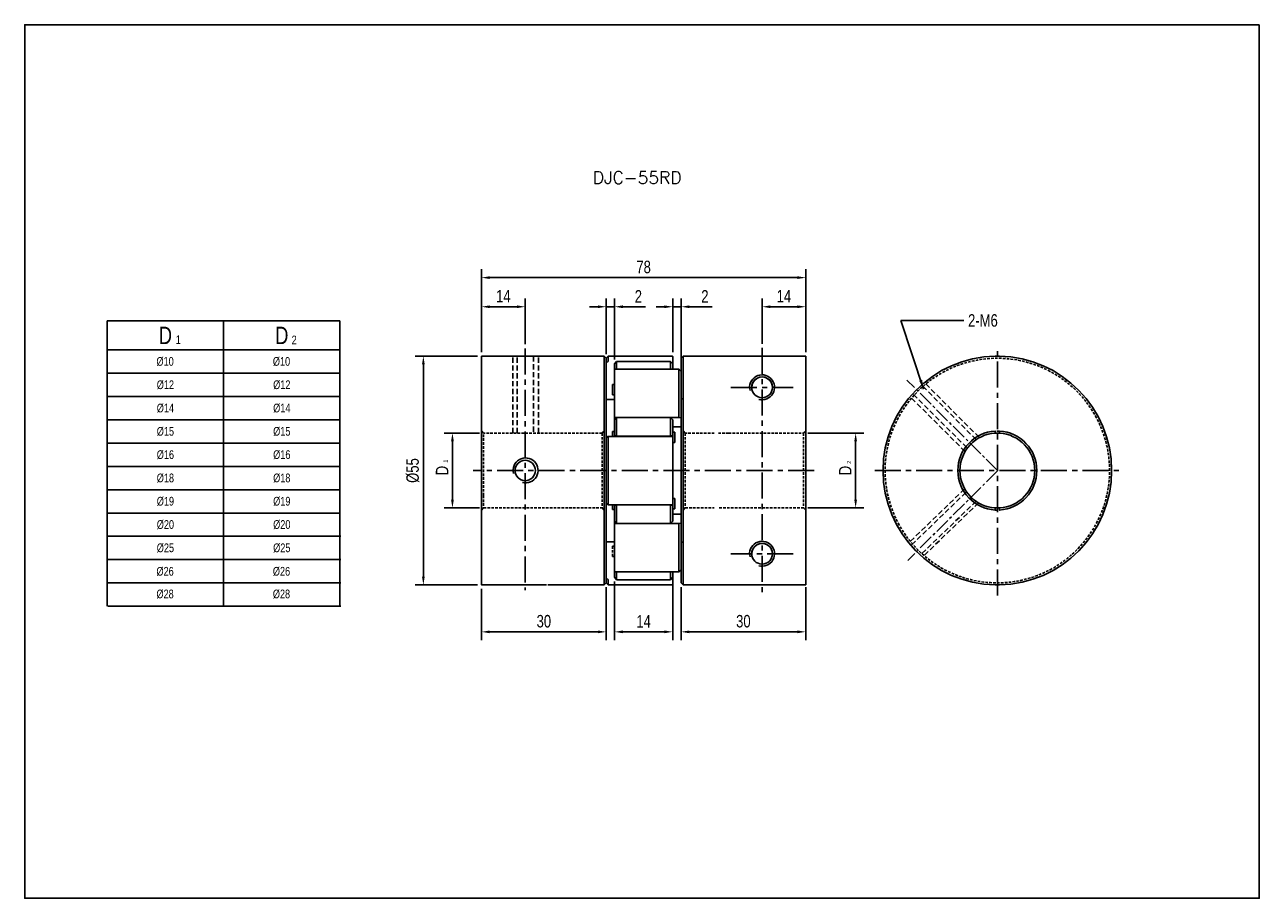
# Model space of a CAD drawing. Header units: millimetres. Extents: x 0 to 496, y 0 to 291.
import ezdxf

# ---------------------------------------------------------------- set-up
doc = ezdxf.new("R2010")
doc.units = ezdxf.units.MM
doc.header["$LTSCALE"] = 5
for name, pattern in [('CENTER', [2, 1.25, -0.25, 0.25, -0.25]), ('CENTER2', [1.125, 0.75, -0.125, 0.125, -0.125]), ('DASHED', [0.75, 0.5, -0.25]), ('HIDDEN', [0.375, 0.25, -0.125]), ('HIDDEN2', [0.1875, 0.125, -0.0625])]:
    doc.linetypes.add(name, pattern=pattern)
doc.layers.get('0').update_dxf_attribs({"linetype": 'CONTINUOUS'})
doc.layers.get('Defpoints').update_dxf_attribs({"linetype": 'CONTINUOUS'})
for name, color, linetype in [('BM', 2, 'CONTINUOUS'), ('CT', 1, 'CENTER'), ('D', 7, 'CONTINUOUS'), ('DIM', 7, 'CONTINUOUS'), ('HD', 4, 'DASHED')]:
    doc.layers.add(name, color=color, linetype=linetype)
doc.styles.add('H', font='txt.shx')
doc.styles.get("Standard").update_dxf_attribs({"font": 'Gulim.ttf', "width": 0.8, "height": 3})
doc.dimstyles.new('LIM', dxfattribs={"dimtxt": 2, "dimasz": 2, "dimexe": 2, "dimexo": 1, "dimgap": 1, "dimtad": 1, "dimdec": 3, "dimzin": 9, "dimdsep": 46, "dimtxsty": 'Standard', "dimcen": 3, "dimclrd": 1, "dimclre": 1, "dimadec": 0, "dimazin": 0, "dimtfac": 1, "dimtdec": 3, "dimtmove": 0, "dimatfit": 3, "dimfxl": 0, "dimtolj": 1, "dimtzin": 0, "dimarcsym": 0})
doc.dimstyles.get("Standard").update_dxf_attribs({"dimtxt": 0.18, "dimasz": 0.18, "dimexe": 0.18, "dimexo": 0.0625, "dimgap": 0.09, "dimtad": 0, "dimtih": 1, "dimtoh": 1, "dimdec": 4, "dimzin": 0, "dimdsep": 46, "dimtxsty": 'Standard', "dimcen": 0.09, "dimadec": 0, "dimazin": 0, "dimtfac": 1, "dimtdec": 4, "dimtofl": 0, "dimtmove": 0, "dimatfit": 3, "dimfxl": 0, "dimtolj": 1, "dimtzin": 0, "dimarcsym": 0})

# ---------------------------------------------------------------- blocks, each defined once
blk = doc.blocks.new('*D8')
at = {"layer": 'Defpoints', "color": 0}
for p in [(109.89, 75.38), (139.89, 75.83), (139.89, 64.05)]:
    blk.add_point(p, dxfattribs=at)
at = {"layer": 'DIM', "color": 1, "lineweight": -2}
for p, q in [((109.89, 74.38), (109.89, 62.05)), ((139.89, 74.83), (139.89, 62.05)), ((111.89, 64.05), (137.89, 64.05))]:
    blk.add_line(p, q, dxfattribs=at)
at = {"layer": 'DIM', "color": 1}
for points in [[(111.89, 64.38), (111.89, 63.72), (109.89, 64.05)], [(137.89, 64.38), (137.89, 63.72), (139.89, 64.05)]]:
    blk.add_solid(points, dxfattribs=at)
at = {"layer": 'DIM', "color": 0, "insert": (124.89, 66.59), "char_height": 3, "attachment_point": 5}
blk.add_mtext('\\A1;30', dxfattribs=at)
blk = doc.blocks.new('*D9')
at = {"layer": 'Defpoints', "color": 0}
for p in [(109.89, 149.2), (109.89, 130.27), (187.89, 130.27)]:
    blk.add_point(p, dxfattribs=at)
at = {"layer": 'DIM', "color": 1, "lineweight": -2}
for p, q in [((109.89, 131.27), (109.89, 151.2)), ((185.89, 149.2), (111.89, 149.2)), ((187.89, 131.27), (187.89, 151.2))]:
    blk.add_line(p, q, dxfattribs=at)
at = {"layer": 'DIM', "color": 1}
for points in [[(111.89, 149.53), (111.89, 148.87), (109.89, 149.2)], [(185.89, 149.53), (185.89, 148.87), (187.89, 149.2)]]:
    blk.add_solid(points, dxfattribs=at)
at = {"layer": 'DIM', "color": 0, "insert": (148.89, 151.74), "char_height": 3, "attachment_point": 5}
blk.add_mtext('\\A1;78', dxfattribs=at)
blk = doc.blocks.new('*D10')
at = {"layer": 'Defpoints', "color": 0}
for p in [(95.9, 130.33), (109.94, 130.33), (109.94, 75.33)]:
    blk.add_point(p, dxfattribs=at)
at = {"layer": 'DIM', "color": 1, "lineweight": -2}
for p, q in [((108.94, 130.33), (93.9, 130.33)), ((95.9, 77.33), (95.9, 128.33)), ((108.94, 75.33), (93.9, 75.33))]:
    blk.add_line(p, q, dxfattribs=at)
at = {"layer": 'DIM', "color": 1}
for points in [[(95.57, 128.33), (96.23, 128.33), (95.9, 130.33)], [(95.57, 77.33), (96.23, 77.33), (95.9, 75.33)]]:
    blk.add_solid(points, dxfattribs=at)
at = {"layer": 'DIM', "color": 0, "insert": (93.36, 102.83), "char_height": 3, "attachment_point": 5, "rotation": 90}
blk.add_mtext('\\A1;%%C55', dxfattribs=at)
blk = doc.blocks.new('*D11')
at = {"layer": 'Defpoints', "color": 0}
for p in [(110.39, 111.83), (102.9, 93.83), (110.39, 93.83)]:
    blk.add_point(p, dxfattribs=at)
at = {"layer": 'DIM', "color": 1, "lineweight": -2}
for p, q in [((109.39, 111.83), (100.9, 111.83)), ((102.9, 109.83), (102.9, 95.83)), ((109.39, 93.83), (100.9, 93.83))]:
    blk.add_line(p, q, dxfattribs=at)
at = {"layer": 'DIM', "color": 1}
for points in [[(102.57, 109.83), (103.23, 109.83), (102.9, 111.83)], [(102.57, 95.83), (103.23, 95.83), (102.9, 93.83)]]:
    blk.add_solid(points, dxfattribs=at)
at = {"layer": 'DIM', "color": 0, "insert": (100.4, 102.83), "char_height": 3, "attachment_point": 5, "rotation": 90}
blk.add_mtext('\\A1;D', dxfattribs=at)
blk = doc.blocks.new('*D12')
at = {"layer": 'Defpoints', "color": 0}
for p in [(120.39, 142.2), (120.39, 132.2), (109.89, 130.28)]:
    blk.add_point(p, dxfattribs=at)
at = {"layer": 'DIM', "color": 1, "lineweight": -2}
for p, q in [((109.89, 131.28), (109.89, 144.2)), ((120.39, 133.2), (120.39, 144.2)), ((111.89, 142.2), (118.39, 142.2))]:
    blk.add_line(p, q, dxfattribs=at)
at = {"layer": 'DIM', "color": 1}
for points in [[(111.89, 142.53), (111.89, 141.87), (109.89, 142.2)], [(118.39, 142.53), (118.39, 141.87), (120.39, 142.2)]]:
    blk.add_solid(points, dxfattribs=at)
at = {"layer": 'DIM', "color": 0, "insert": (115.14, 144.74), "char_height": 3, "attachment_point": 5}
blk.add_mtext('\\A1;14', dxfattribs=at)
blk = doc.blocks.new('*D13')
at = {"layer": 'Defpoints', "color": 0}
for p in [(157.89, 142.2), (155.89, 130.28), (157.89, 126.67)]:
    blk.add_point(p, dxfattribs=at)
at = {"layer": 'DIM', "color": 1, "lineweight": -2}
for p, q in [((155.89, 131.28), (155.89, 144.2)), ((157.89, 127.67), (157.89, 144.2)), ((153.89, 142.2), (151.89, 142.2)), ((155.89, 142.2), (157.89, 142.2)), ((159.89, 142.2), (165.38, 142.2))]:
    blk.add_line(p, q, dxfattribs=at)
at = {"layer": 'DIM', "color": 1}
for points in [[(153.89, 142.53), (153.89, 141.87), (155.89, 142.2)], [(159.89, 142.53), (159.89, 141.87), (157.89, 142.2)]]:
    blk.add_solid(points, dxfattribs=at)
at = {"layer": 'DIM', "color": 0, "insert": (163.63, 144.7), "char_height": 3, "attachment_point": 5}
blk.add_mtext('\\A1;2', dxfattribs=at)
blk = doc.blocks.new('*D14')
at = {"layer": 'Defpoints', "color": 0}
for p in [(157.89, 75.83), (187.89, 75.83), (187.89, 64.05)]:
    blk.add_point(p, dxfattribs=at)
at = {"layer": 'DIM', "color": 1, "lineweight": -2}
for p, q in [((157.89, 74.83), (157.89, 62.05)), ((187.89, 74.83), (187.89, 62.05)), ((159.89, 64.05), (185.89, 64.05))]:
    blk.add_line(p, q, dxfattribs=at)
at = {"layer": 'DIM', "color": 1}
for points in [[(159.89, 64.38), (159.89, 63.72), (157.89, 64.05)], [(185.89, 64.38), (185.89, 63.72), (187.89, 64.05)]]:
    blk.add_solid(points, dxfattribs=at)
at = {"layer": 'DIM', "color": 0, "insert": (172.89, 66.59), "char_height": 3, "attachment_point": 5}
blk.add_mtext('\\A1;30', dxfattribs=at)
blk = doc.blocks.new('*D15')
at = {"layer": 'Defpoints', "color": 0}
for p in [(141.89, 77.17), (155.89, 77.17), (155.89, 64.05)]:
    blk.add_point(p, dxfattribs=at)
at = {"layer": 'DIM', "color": 1, "lineweight": -2}
for p, q in [((141.89, 76.17), (141.89, 62.05)), ((155.89, 76.17), (155.89, 62.05)), ((143.89, 64.05), (153.89, 64.05))]:
    blk.add_line(p, q, dxfattribs=at)
at = {"layer": 'DIM', "color": 1}
for points in [[(143.89, 64.38), (143.89, 63.72), (141.89, 64.05)], [(153.89, 64.38), (153.89, 63.72), (155.89, 64.05)]]:
    blk.add_solid(points, dxfattribs=at)
at = {"layer": 'DIM', "color": 0, "insert": (148.89, 66.59), "char_height": 3, "attachment_point": 5}
blk.add_mtext('\\A1;14', dxfattribs=at)
blk = doc.blocks.new('*D16')
at = {"layer": 'Defpoints', "color": 0}
for p in [(187.39, 111.81), (187.39, 93.84), (199.89, 93.84)]:
    blk.add_point(p, dxfattribs=at)
at = {"layer": 'DIM', "color": 1, "lineweight": -2}
for p, q in [((188.39, 111.81), (201.89, 111.81)), ((199.89, 109.81), (199.89, 95.84)), ((188.39, 93.84), (201.89, 93.84))]:
    blk.add_line(p, q, dxfattribs=at)
at = {"layer": 'DIM', "color": 1}
for points in [[(199.56, 109.81), (200.22, 109.81), (199.89, 111.81)], [(199.56, 95.84), (200.22, 95.84), (199.89, 93.84)]]:
    blk.add_solid(points, dxfattribs=at)
at = {"layer": 'DIM', "color": 0, "insert": (197.39, 102.83), "char_height": 3, "attachment_point": 5, "rotation": 90}
blk.add_mtext('\\A1;D', dxfattribs=at)
blk = doc.blocks.new('*D17')
at = {"layer": 'Defpoints', "color": 0}
for p in [(141.89, 142.2), (139.89, 129.83), (141.89, 128.48)]:
    blk.add_point(p, dxfattribs=at)
at = {"layer": 'DIM', "color": 1, "lineweight": -2}
for p, q in [((139.89, 130.83), (139.89, 144.2)), ((141.89, 129.48), (141.89, 144.2)), ((137.89, 142.2), (135.89, 142.2)), ((139.89, 142.2), (141.89, 142.2)), ((143.89, 142.2), (149.38, 142.2))]:
    blk.add_line(p, q, dxfattribs=at)
at = {"layer": 'DIM', "color": 1}
for points in [[(137.89, 142.53), (137.89, 141.87), (139.89, 142.2)], [(143.89, 142.53), (143.89, 141.87), (141.89, 142.2)]]:
    blk.add_solid(points, dxfattribs=at)
at = {"layer": 'DIM', "color": 0, "insert": (147.63, 144.7), "char_height": 3, "attachment_point": 5}
blk.add_mtext('\\A1;2', dxfattribs=at)
blk = doc.blocks.new('*D18')
at = {"layer": 'Defpoints', "color": 0}
for p in [(187.89, 142.2), (177.39, 132.32), (187.89, 130.27)]:
    blk.add_point(p, dxfattribs=at)
at = {"layer": 'DIM', "color": 1, "lineweight": -2}
for p, q in [((177.39, 133.32), (177.39, 144.2)), ((187.89, 131.27), (187.89, 144.2)), ((179.39, 142.2), (185.89, 142.2))]:
    blk.add_line(p, q, dxfattribs=at)
at = {"layer": 'DIM', "color": 1}
for points in [[(179.39, 142.53), (179.39, 141.87), (177.39, 142.2)], [(185.89, 142.53), (185.89, 141.87), (187.89, 142.2)]]:
    blk.add_solid(points, dxfattribs=at)
at = {"layer": 'DIM', "color": 0, "insert": (182.64, 144.74), "char_height": 3, "attachment_point": 5}
blk.add_mtext('\\A1;14', dxfattribs=at)

msp = doc.modelspace()

# ---------------------------------------------------------------- linework, layer by layer
for p, q in [((19.8503, 138.8134), (75.8503, 138.8134)), ((19.8503, 138.8134), (19.8503, 87.0134)), ((75.8503, 138.8134), (75.8503, 70.2134)), ((19.8503, 87.0134), (75.8503, 87.0134)), ((20.0339, 70.2134), (76.0339, 70.2134))]:
    msp.add_line(p, q)
at = {"color": 4}
for p, q in [((47.8503, 138.8134), (47.8503, 70.2134)), ((19.8503, 131.8134), (75.8503, 131.8134))]:
    msp.add_line(p, q, dxfattribs=at)
at = {"color": 1}
for p, q in [((19.8503, 126.2134), (75.8503, 126.2134)), ((19.8503, 120.6134), (75.8503, 120.6134)), ((19.8503, 115.0134), (75.8503, 115.0134)), ((19.8503, 109.4134), (75.8503, 109.4134)), ((19.8503, 103.8134), (75.8503, 103.8134)), ((19.8503, 98.2134), (75.8503, 98.2134)), ((19.8503, 92.6134), (75.8503, 92.6134)), ((20.0339, 87.0134), (76.0339, 87.0134)), ((20.0339, 81.4134), (76.0339, 81.4134)), ((20.0339, 75.8134), (76.0339, 75.8134))]:
    msp.add_line(p, q, dxfattribs=at)
msp.add_lwpolyline([(297, 210), (0, 210), (0, 0), (297, 0)], close=True)
at = {"layer": 'BM', "linetype": 'Continuous'}
for p, q in [((109.8884, 83.7735), (109.8884, 130.2768)), ((117.9621, 130.3268), (109.9384, 130.3268)), ((139.3884, 130.3268), (122.8156, 130.3268)), ((139.3884, 130.3268), (139.3884, 75.3268)), ((139.8884, 129.8268), (139.3884, 130.3268)), ((140.3884, 130.3268), (139.8884, 129.8268)), ((139.8884, 128.6466), (139.8884, 129.8268)), ((140.3185, 129.0025), (139.8884, 128.6466)), ((139.8884, 128.6466), (139.8884, 110.7225)), ((155.8384, 130.3268), (140.3884, 130.3268)), ((140.3884, 129.083), (140.3884, 130.3268)), ((142.3884, 129.0602), (141.8884, 128.4828)), ((141.8884, 127.1306), (141.8884, 128.4828)), ((142.3884, 129.0602), (142.3884, 127.2102)), ((155.3884, 129.0602), (142.3884, 129.0602)), ((155.3884, 127.2102), (155.3884, 129.0602)), ((155.8884, 128.4828), (155.3884, 129.0602)), ((155.8884, 129.0353), (155.8884, 130.2768)), ((155.8884, 129.0353), (155.8884, 128.4965)), ((155.8884, 128.4828), (155.8884, 127.1806)), ((158.3884, 130.3268), (157.8884, 129.8268)), ((157.8884, 126.6672), (157.8884, 129.8268)), ((158.3884, 130.3268), (158.3884, 75.3268)), ((165.8884, 130.3268), (158.3884, 130.3268)), ((166.8884, 130.2859), (165.8884, 130.2859)), ((176.3884, 130.3268), (166.8884, 130.3268)), ((176.3884, 130.3268), (176.3867, 130.3223)), ((176.3867, 130.3223), (187.8384, 130.3223)), ((187.8884, 130.2723), (187.8884, 75.3814)), ((233.4825, 130.3223), (233.4825, 130.2723)), ((234.4825, 130.2723), (234.4825, 130.3223)), ((141.8884, 115.5874), (141.8884, 127.1306)), ((157.3943, 127.1806), (141.9384, 127.1806)), ((142.3378, 127.1806), (142.3884, 127.2102)), ((155.3884, 127.2102), (142.3884, 127.2102)), ((155.3884, 127.2102), (155.439, 127.1806)), ((157.3884, 115.6107), (157.3884, 127.1748)), ((157.4584, 127.1341), (157.8884, 126.6672)), ((157.8884, 115.5011), (157.8884, 126.6672)), ((141.8884, 123.4964), (141.3884, 123.4964)), ((141.3884, 120.9964), (141.3884, 123.4964)), ((139.8884, 119.9292), (141.8884, 119.9292)), ((141.3884, 120.9964), (141.8884, 120.9964)), ((141.8884, 115.0227), (141.8884, 115.5874)), ((142.3884, 115.543), (141.8884, 115.0198)), ((141.8884, 111.2394), (141.8884, 115.0198)), ((142.3832, 115.5376), (141.9384, 115.5376)), ((155.3884, 115.543), (142.3884, 115.543)), ((142.3884, 115.543), (142.3884, 111.0768)), ((155.3884, 111.0768), (155.3884, 115.543)), ((155.8884, 115.0198), (155.3884, 115.543)), ((157.4584, 115.5376), (155.3936, 115.5376)), ((155.8884, 115.0198), (155.8884, 111.2394)), ((155.8884, 113.3108), (157.8884, 113.3108)), ((157.8884, 115.5011), (157.4584, 115.5376)), ((157.8884, 90.1526), (157.8884, 115.5011)), ((139.8884, 110.7225), (140.3185, 111.0269)), ((139.8884, 110.7225), (139.8884, 94.9312)), ((155.8384, 111.0391), (140.3529, 111.0391)), ((140.3884, 111.0039), (140.3884, 94.6498)), ((141.8884, 112.2202), (141.3884, 112.2202)), ((141.3884, 112.2202), (141.3884, 111.0391)), ((141.8884, 111.2394), (142.3884, 111.0768)), ((141.8884, 111.0391), (141.8884, 111.2394)), ((155.3884, 111.0768), (142.3884, 111.0768)), ((142.3884, 111.0768), (142.3884, 111.0391)), ((155.3884, 111.0768), (155.8884, 111.2394)), ((155.3884, 111.0391), (155.3884, 111.0768)), ((156.3884, 112.0503), (155.8884, 112.0503)), ((155.8884, 111.2394), (155.8884, 110.9891)), ((155.8884, 110.9891), (155.8884, 94.6646)), ((156.3884, 112.0503), (156.3884, 109.5503)), ((233.4825, 112.3137), (233.4825, 111.813)), ((234.4825, 111.813), (234.4825, 112.3137)), ((155.8884, 109.5503), (156.3884, 109.5503)), ((156.3884, 96.1034), (155.8884, 96.1034)), ((156.3884, 93.6034), (156.3884, 96.1034)), ((139.8884, 94.9312), (139.8884, 77.0071)), ((140.3185, 94.6268), (139.8884, 94.9312)), ((140.3533, 94.6146), (155.8384, 94.6146)), ((141.3884, 93.4335), (141.3884, 94.6146)), ((141.3884, 93.4335), (141.8884, 93.4335)), ((141.8884, 94.4143), (141.8884, 94.6146)), ((142.3884, 94.5768), (141.8884, 94.4143)), ((141.8884, 90.6339), (141.8884, 94.4143)), ((142.3884, 94.6146), (142.3884, 94.5768)), ((142.3884, 94.5768), (142.3884, 90.1107)), ((155.3884, 94.5768), (142.3884, 94.5768)), ((155.3884, 94.5768), (155.3884, 94.6146)), ((155.3884, 90.1107), (155.3884, 94.5768)), ((155.8884, 94.4143), (155.3884, 94.5768)), ((155.8884, 94.6646), (155.8884, 94.4143)), ((155.8884, 94.4143), (155.8884, 90.6339)), ((155.8884, 93.6034), (156.3884, 93.6034)), ((157.8884, 92.3429), (155.8884, 92.3429)), ((233.4825, 93.8407), (233.4825, 93.34)), ((234.4825, 93.34), (234.4825, 93.8407)), ((141.8884, 90.6339), (142.3884, 90.1107)), ((141.8884, 90.0663), (141.8884, 90.6056)), ((141.8884, 78.5231), (141.8884, 90.0663)), ((141.9384, 90.1161), (142.3832, 90.1161)), ((155.3884, 90.1107), (142.3884, 90.1107)), ((155.3884, 90.1107), (155.8884, 90.6339)), ((155.3936, 90.1161), (157.4584, 90.1161)), ((157.3884, 78.4789), (157.3884, 90.043)), ((157.4584, 90.1161), (157.8884, 90.1526)), ((157.8884, 78.9865), (157.8884, 90.1526)), ((109.8884, 83.0664), (109.8884, 83.7735)), ((141.8884, 85.7245), (139.8884, 85.7245)), ((109.8884, 83.0664), (109.8884, 75.3768)), ((141.8884, 77.1709), (141.8884, 78.5231)), ((141.9384, 78.4731), (157.3944, 78.4731)), ((142.3884, 78.4435), (142.3378, 78.4731)), ((155.3884, 78.4435), (142.3884, 78.4435)), ((142.3884, 78.4435), (142.3884, 76.5935)), ((155.439, 78.4731), (155.3884, 78.4435)), ((155.3884, 76.5935), (155.3884, 78.4435)), ((155.8884, 78.4731), (155.8884, 77.1709)), ((157.8884, 78.9865), (157.4584, 78.5196)), ((157.8884, 75.8268), (157.8884, 78.9865)), ((109.9384, 75.3268), (114.9168, 75.3268)), ((125.8477, 75.3268), (130.8884, 75.3268)), ((131.8884, 75.3268), (139.3884, 75.3268)), ((139.3884, 75.3268), (139.8884, 75.8268)), ((139.8884, 77.0071), (139.8884, 75.8268)), ((139.8884, 77.0071), (140.3185, 76.6512)), ((139.8884, 75.8268), (140.3884, 75.3268)), ((140.3884, 76.5707), (140.3884, 75.3268)), ((140.3884, 75.3268), (155.8384, 75.3268)), ((141.8884, 77.1709), (142.3884, 76.5935)), ((155.3884, 76.5935), (142.3884, 76.5935)), ((155.3884, 76.5935), (155.8884, 77.1709)), ((155.8884, 77.1672), (155.8884, 76.6184)), ((155.8884, 76.6184), (155.8884, 75.3768)), ((157.8884, 75.8268), (158.3884, 75.3268)), ((158.3884, 75.3268), (165.8884, 75.3268)), ((166.8884, 75.3678), (165.8884, 75.3678)), ((187.8384, 75.3314), (166.8884, 75.3314)), ((233.4825, 75.3814), (233.4825, 75.3314)), ((234.4825, 75.3314), (234.4825, 75.3814))]:
    msp.add_line(p, q, dxfattribs=at)
at = {"layer": 'BM', "linetype": 'HIDDEN2'}
for p, q in [((139.8884, 128.6466), (140.3185, 129.0025)), ((157.3944, 127.1806), (157.3943, 127.1806)), ((157.8884, 126.6672), (157.4584, 127.1341)), ((158.3884, 120.0768), (157.8884, 120.0768)), ((157.8884, 116.5104), (157.8884, 115.5011)), ((141.8884, 115.0198), (142.3884, 115.543)), ((155.3936, 115.5376), (142.3832, 115.5376)), ((155.3884, 115.543), (155.8884, 115.0198)), ((157.4584, 115.5376), (157.8884, 115.5011)), ((139.8884, 100.5783), (139.8884, 105.0754)), ((140.3529, 94.6146), (140.3533, 94.6146)), ((141.8884, 90.6056), (141.8884, 90.6339)), ((142.3832, 90.1161), (155.3936, 90.1161)), ((157.8884, 90.1526), (157.4584, 90.1161)), ((157.8884, 90.1526), (157.8884, 89.1433)), ((141.8884, 84.6573), (141.3884, 84.6573)), ((141.3884, 84.6573), (141.3884, 82.1573)), ((157.8884, 85.5768), (158.3884, 85.5768)), ((141.3884, 82.1573), (141.8884, 82.1573)), ((140.3185, 76.6512), (139.8884, 77.0071))]:
    msp.add_line(p, q, dxfattribs=at)
at = {"layer": 'BM'}
msp.add_line((130.8884, 75.3268), (131.8884, 75.3268), dxfattribs=at)
at = {"layer": 'BM', "linetype": 'Continuous'}
for centre in [(177.3884, 122.8268), (177.3884, 82.8268)]:
    msp.add_circle(centre, 2.5, dxfattribs=at)
for centre, radius, start, end in [((109.9384, 130.2768), 0.05, 90, 180), ((155.8384, 130.2768), 0.05, 0, 90), ((187.8384, 130.2723), 0.05, 359.995095, 89.995416), ((233.9825, 102.8268), 27.5, 91.041799, 268.958201), ((233.9825, 102.8268), 27.5, 88.958201, 91.041799), ((233.9825, 102.8268), 27.5, 271.041799, 88.958201), ((141.9384, 127.1306), 0.05, 90, 180), ((177.3884, 122.8268), 3, 255, 195), ((177.3884, 122.8268), 2.5, 0.000423, 180.000423), ((157.4726, 115.6212), 0.0849, 187.132034, 260.341919), ((155.8384, 110.9891), 0.05, 0, 90), ((233.9825, 102.8268), 9.5, 93.016961, 266.983039), ((233.9825, 102.8268), 9, 93.184739, 266.815261), ((233.9825, 102.8268), 9, 86.815261, 93.184739), ((233.9825, 102.8268), 9.5, 273.016961, 86.983039), ((233.9825, 102.8268), 9, 273.184739, 86.815261), ((120.4952, 102.8526), 3, 255, 195), ((155.8384, 94.6646), 0.05, 270, 0), ((233.9825, 102.8268), 9, 266.815261, 273.197824), ((157.4726, 90.0325), 0.0848, 99.646942, 172.879105), ((177.3884, 82.8268), 3, 255, 195), ((177.3884, 82.8268), 2.5, 0.000423, 180.000423), ((141.9384, 78.5231), 0.05, 180, 270), ((109.9384, 75.3768), 0.05, 180, 270), ((155.8384, 75.3768), 0.05, 270, 0), ((187.8384, 75.3814), 0.05, 270.004895, 0.004594), ((233.9825, 102.8268), 27.5, 268.958136, 271.041799)]:
    msp.add_arc(centre, radius, start, end, dxfattribs=at)
at = {"layer": 'BM', "linetype": 'HIDDEN2'}
for points in [[(117.8883, 130.3152), (117.8878, 130.3228), (117.9072, 130.3263), (117.9494, 130.3262)], [(122.8274, 130.3262), (122.8695, 130.3263), (122.8889, 130.3228), (122.8885, 130.3152)]]:
    msp.add_open_spline(points, degree=3, dxfattribs=at)
for points, knots in [([(140.3185, 129.0025), (140.3256, 129.0084), (140.3332, 129.0153), (140.3406, 129.0225), (140.3482, 129.0298), (140.3559, 129.0378), (140.363, 129.0457), (140.3678, 129.0511), (140.3724, 129.0566), (140.3763, 129.0618), (140.3793, 129.0656), (140.382, 129.0694), (140.3841, 129.0728), (140.3857, 129.0755), (140.387, 129.0779), (140.3877, 129.0799), (140.3882, 129.0811), (140.3884, 129.0822), (140.3884, 129.083)], [0, 0, 0, 0, 0.25658965, 0.25658965, 0.25658965, 0.51877531, 0.51877531, 0.51877531, 0.69518095, 0.69518095, 0.69518095, 0.8273582, 0.8273582, 0.8273582, 0.93346363, 0.93346363, 0.93346363, 1, 1, 1, 1]), ([(140.3884, 76.5707), (140.3884, 76.572), (140.3878, 76.5739), (140.3867, 76.5761), (140.3856, 76.5784), (140.384, 76.5811), (140.3821, 76.584), (140.3794, 76.588), (140.376, 76.5925), (140.3723, 76.597), (140.3672, 76.6033), (140.3615, 76.6098), (140.3556, 76.616), (140.3481, 76.624), (140.3403, 76.6318), (140.3326, 76.6388), (140.3278, 76.6432), (140.323, 76.6474), (140.3185, 76.6512)], [0, 0, 0, 0, 0.10563448, 0.10563448, 0.10563448, 0.2120651, 0.2120651, 0.2120651, 0.36216634, 0.36216634, 0.36216634, 0.57101824, 0.57101824, 0.57101824, 0.83601913, 0.83601913, 0.83601913, 1, 1, 1, 1])]:
    msp.add_open_spline(points, degree=3, knots=knots, dxfattribs=at)
at = {"layer": 'BM', "linetype": 'Continuous'}
for points, knots in [([(140.3884, 129.083), (140.3884, 129.0817), (140.3878, 129.0798), (140.3867, 129.0776), (140.3856, 129.0753), (140.384, 129.0726), (140.3821, 129.0697), (140.3794, 129.0657), (140.376, 129.0612), (140.3723, 129.0567), (140.3672, 129.0504), (140.3615, 129.0439), (140.3556, 129.0377), (140.3481, 129.0297), (140.3403, 129.0219), (140.3326, 129.0149), (140.3278, 129.0105), (140.323, 129.0063), (140.3185, 129.0025)], [0, 0, 0, 0, 0.10563448, 0.10563448, 0.10563448, 0.2120651, 0.2120651, 0.2120651, 0.36216634, 0.36216634, 0.36216634, 0.57101824, 0.57101824, 0.57101824, 0.83601913, 0.83601913, 0.83601913, 1, 1, 1, 1]), ([(157.3884, 127.1748), (157.3884, 127.1768), (157.389, 127.1784), (157.3901, 127.1793), (157.3912, 127.1803), (157.3928, 127.1806), (157.3947, 127.1805), (157.3974, 127.1804), (157.4008, 127.1793), (157.4045, 127.1776), (157.4096, 127.1753), (157.4154, 127.1718), (157.4212, 127.1676), (157.4287, 127.1622), (157.4366, 127.1556), (157.4442, 127.1484), (157.449, 127.1439), (157.4538, 127.1391), (157.4584, 127.1341)], [0, 0, 0, 0, 0.10563448, 0.10563448, 0.10563448, 0.2120651, 0.2120651, 0.2120651, 0.36216634, 0.36216634, 0.36216634, 0.57101824, 0.57101824, 0.57101824, 0.83601913, 0.83601913, 0.83601913, 1, 1, 1, 1]), ([(140.3185, 111.0269), (140.3256, 111.032), (140.3332, 111.0355), (140.3406, 111.0374), (140.3482, 111.0393), (140.3559, 111.0397), (140.363, 111.038), (140.3678, 111.0368), (140.3724, 111.0347), (140.3763, 111.0315), (140.3793, 111.029), (140.382, 111.0259), (140.3841, 111.0221), (140.3857, 111.0191), (140.387, 111.0155), (140.3877, 111.0116), (140.3882, 111.0092), (140.3884, 111.0066), (140.3884, 111.0039)], [0, 0, 0, 0, 0.25658965, 0.25658965, 0.25658965, 0.51877531, 0.51877531, 0.51877531, 0.69518095, 0.69518095, 0.69518095, 0.8273582, 0.8273582, 0.8273582, 0.93346363, 0.93346363, 0.93346363, 1, 1, 1, 1]), ([(140.3884, 94.6498), (140.3884, 94.6456), (140.3878, 94.6416), (140.3867, 94.638), (140.3856, 94.6344), (140.384, 94.6311), (140.3821, 94.6284), (140.3794, 94.6246), (140.376, 94.6216), (140.3723, 94.6195), (140.3672, 94.6165), (140.3615, 94.615), (140.3556, 94.6147), (140.3481, 94.6143), (140.3403, 94.6158), (140.3326, 94.619), (140.3278, 94.6209), (140.323, 94.6236), (140.3185, 94.6268)], [0, 0, 0, 0, 0.10563448, 0.10563448, 0.10563448, 0.2120651, 0.2120651, 0.2120651, 0.36216634, 0.36216634, 0.36216634, 0.57101824, 0.57101824, 0.57101824, 0.83601913, 0.83601913, 0.83601913, 1, 1, 1, 1]), ([(157.4584, 78.5196), (157.4512, 78.5118), (157.4437, 78.5045), (157.4362, 78.498), (157.4286, 78.4914), (157.4209, 78.4856), (157.4138, 78.4812), (157.4091, 78.4782), (157.4045, 78.4758), (157.4005, 78.4744), (157.3975, 78.4734), (157.3948, 78.4729), (157.3928, 78.4732), (157.3911, 78.4735), (157.3898, 78.4743), (157.3891, 78.4756), (157.3886, 78.4765), (157.3884, 78.4776), (157.3884, 78.4789)], [0, 0, 0, 0, 0.25658965, 0.25658965, 0.25658965, 0.51877531, 0.51877531, 0.51877531, 0.69518095, 0.69518095, 0.69518095, 0.8273582, 0.8273582, 0.8273582, 0.93346363, 0.93346363, 0.93346363, 1, 1, 1, 1]), ([(140.3185, 76.6512), (140.3256, 76.6453), (140.3332, 76.6384), (140.3406, 76.6312), (140.3482, 76.6239), (140.3559, 76.6159), (140.363, 76.608), (140.3678, 76.6026), (140.3724, 76.5971), (140.3763, 76.5919), (140.3793, 76.5881), (140.382, 76.5843), (140.3841, 76.5809), (140.3857, 76.5782), (140.387, 76.5758), (140.3877, 76.5738), (140.3882, 76.5726), (140.3884, 76.5715), (140.3884, 76.5707)], [0, 0, 0, 0, 0.25658965, 0.25658965, 0.25658965, 0.51877531, 0.51877531, 0.51877531, 0.69518095, 0.69518095, 0.69518095, 0.8273582, 0.8273582, 0.8273582, 0.93346363, 0.93346363, 0.93346363, 1, 1, 1, 1])]:
    msp.add_open_spline(points, degree=3, knots=knots, dxfattribs=at)
at = {"layer": 'CT'}
for p, q in [((120.3884, 132.2012), (120.3843, 74.051)), ((177.3884, 132.3223), (177.3884, 73.3314)), ((233.9989, 72.785), (233.9989, 131.785)), ((169.8884, 122.8268), (184.8884, 122.8268)), ((189.8884, 102.8268), (107.8884, 102.8268)), ((204.4825, 102.8268), (263.4825, 102.8268)), ((184.8884, 82.8268), (169.8884, 82.8268))]:
    msp.add_line(p, q, dxfattribs=at)
at = {"layer": 'D', "color": 1, "linetype": 'HIDDEN'}
for p, q in [((117.4396, 111.8479), (117.4396, 130.2642)), ((123.6416, 111.8479), (123.6416, 130.2642)), ((229.5731, 110.8333), (216.4911, 123.9029)), ((226.1875, 107.4165), (213.0035, 120.5879)), ((226.1011, 98.4046), (212.8523, 85.6128)), ((229.4765, 95.074), (216.2277, 82.2822))]:
    msp.add_line(p, q, dxfattribs=at)
at = {"layer": 'D', "color": 2}
for p, q in [((117.9694, 130.3191), (122.8128, 130.3191)), ((114.8808, 75.3667), (125.5598, 75.3667))]:
    msp.add_line(p, q, dxfattribs=at)
at = {"layer": 'D', "color": 2, "linetype": 'HIDDEN'}
for p, q in [((118.4733, 111.8479), (118.4733, 130.2642)), ((122.4357, 130.2642), (122.4357, 111.8479)), ((228.8906, 110.265), (215.9223, 123.221)), ((226.6154, 108.333), (213.5334, 121.4026)), ((213.3569, 84.9448), (226.6057, 97.7366)), ((228.8917, 95.4849), (215.643, 82.6931))]:
    msp.add_line(p, q, dxfattribs=at)
at = {"layer": 'D', "color": 1, "linetype": 'CENTER2'}
for p, q in [((233.9604, 102.883), (212.2361, 124.5866)), ((234.0023, 102.7606), (212.4394, 81.2183))]:
    msp.add_line(p, q, dxfattribs=at)
at = {"layer": 'D', "color": 2}
msp.add_circle((120.4046, 102.8377), 2.449, dxfattribs=at)
at = {"layer": 'DIM', "color": 0}
msp.add_line((19.8503, 87.0134), (19.8503, 70.2134), dxfattribs=at)
at = {"layer": 'HD', "linetype": 'HIDDEN2'}
for p, q in [((110.3884, 111.8268), (109.8884, 112.3268)), ((138.8884, 111.8268), (110.3884, 111.8268)), ((110.3884, 96.8263), (110.3884, 111.8268)), ((139.3884, 112.3268), (138.8884, 111.8268)), ((138.8884, 111.8268), (138.8884, 93.8268)), ((158.8884, 111.8268), (158.3884, 112.3268)), ((158.8884, 111.8268), (158.8884, 93.8268)), ((165.8884, 111.8268), (158.8884, 111.8268)), ((169.3248, 111.8268), (166.8884, 111.8268)), ((169.3195, 111.813), (187.3884, 111.813)), ((187.8884, 112.3137), (187.3884, 111.813)), ((187.3884, 111.813), (187.3884, 93.8407)), ((110.3884, 96.8263), (110.3884, 93.8268)), ((109.8884, 93.3268), (110.3884, 93.8268)), ((110.3884, 93.8268), (131.8884, 93.8268)), ((131.8884, 93.8268), (138.8884, 93.8268)), ((138.8884, 93.8268), (139.3884, 93.3268)), ((158.3884, 93.3268), (158.8884, 93.8268)), ((158.8884, 93.8268), (165.8884, 93.8268)), ((187.3884, 93.8407), (166.8884, 93.8407)), ((187.3884, 93.8407), (187.8884, 93.34))]:
    msp.add_line(p, q, dxfattribs=at)
for radius, start, end in [(27, 62.00349, 117.99651), (27, 117.99651, 152.00349), (27, 27.99651, 62.00349), (27, 152.00349, 207.99651), (27, 332.00349, 27.99651), (9.5, 86.983039, 93.016961), (9.5, 266.983039, 273.016961), (27, 207.99651, 242.00349), (27, 297.99651, 332.00349), (27, 242.00349, 297.99651)]:
    msp.add_arc((233.9825, 102.8268), radius, start, end, dxfattribs=at)

# ---------------------------------------------------------------- texts
at = {"color": 0}
for s, insert, char_height, width, attachment_point in [('D', (33.8503, 135.3134), 4.2, 28, 5), ('D', (61.8503, 135.3134), 4.2, 28, 5), ('1', (36.3462, 135.3383), 2.1, 6.3, 1), ('2', (64.2165, 135.2578), 2.1, 3.36, 1), ('%%c10', (33.7759, 129.0225), 2.1, 28, 5), ('%%c10', (61.7759, 129.0225), 2.1, 28, 5), ('%%c12', (33.8503, 123.4134), 2.1, 28, 5), ('%%c12', (61.8503, 123.4134), 2.1, 28, 5), ('%%c14', (33.8503, 117.8134), 2.1, 28, 5), ('%%c14', (61.8503, 117.8134), 2.1, 28, 5), ('%%c15', (33.8503, 112.2134), 2.1, 28, 5), ('%%c15', (61.8503, 112.2134), 2.1, 28, 5), ('%%c16', (33.8503, 106.6134), 2.1, 28, 5), ('%%c16', (61.8503, 106.6134), 2.1, 28, 5), ('%%c18', (33.8503, 101.0134), 2.1, 28, 5), ('%%c18', (61.8503, 101.0134), 2.1, 28, 5), ('%%c19', (33.8503, 95.4134), 2.1, 28, 5), ('%%c19', (61.8503, 95.4134), 2.1, 28, 5), ('%%c20', (33.8503, 89.8134), 2.1, 28, 5), ('%%c20', (61.8503, 89.8134), 2.1, 28, 5), ('%%c25', (33.8503, 84.2134), 2.1, 28, 5), ('%%c25', (61.8503, 84.2134), 2.1, 28, 5), ('%%c26', (33.7759, 78.5641), 2.1, 28, 5), ('%%c26', (61.7759, 78.5641), 2.1, 28, 5), ('%%c28', (33.7759, 73.1211), 2.1, 28, 5), ('%%c28', (61.7759, 73.1211), 2.1, 28, 5)]:
    msp.add_mtext(s, dxfattribs=dict(at, insert=insert, char_height=char_height, width=width, attachment_point=attachment_point))
at = {"layer": 'D', "insert": (136.6713, 174.7476), "char_height": 3, "attachment_point": 1, "style": 'H'}
msp.add_mtext('DJC-55RD', dxfattribs=at)
at = {"layer": 'D', "insert": (226.9366, 140.4106), "char_height": 3, "attachment_point": 1}
msp.add_mtext('2-M6', dxfattribs=at)
at = {"layer": 'DIM', "char_height": 1, "attachment_point": 1, "rotation": 90}
for s, insert, width in [('1', (100.7148, 104.7422), 19.6), ('2', (197.8051, 104.4507), 13.6)]:
    msp.add_mtext(s, dxfattribs=dict(at, insert=insert, width=width))

# ---------------------------------------------------------------- dimensions: what is measured, and where the dimension line sits
at = {"layer": 'DIM'}
for base, p1, p2, picture, middle in [((109.8884, 149.2008), (187.8884, 130.2723), (109.8884, 130.2723), '*D9', (148.8884, 151.7407)), ((141.8884, 142.2008), (139.8884, 129.8268), (141.8884, 128.4828), '*D17', (147.6346, 144.7048)), ((157.8884, 142.2008), (155.8884, 130.2768), (157.8884, 126.6672), '*D13', (163.6346, 144.7048)), ((139.8884, 64.051), (109.8884, 75.3768), (139.8884, 75.8268), '*D8', (124.8884, 66.589)), ((155.8884, 64.051), (141.8884, 77.1709), (155.8884, 77.1709), '*D15', (148.8884, 66.593)), ((187.8884, 64.051), (157.8884, 75.8268), (187.8884, 75.8268), '*D14', (172.8884, 66.589))]:
    dim = msp.add_linear_dim(base=base, p1=p1, p2=p2, dimstyle='LIM', dxfattribs=at)
    dim.commit()
    dim.dimension.update_dxf_attribs({"geometry": picture, "text_midpoint": middle})
for base, p1, p2, picture, middle in [((120.3884, 142.2008), (109.8884, 130.2768), (120.3884, 132.2012), '*D12', (115.1384, 144.7427)), ((187.8884, 142.2008), (177.3884, 132.3223), (187.8884, 130.2723), '*D18', (182.6384, 144.7427))]:
    dim = msp.add_linear_dim(base=base, p1=p1, p2=p2, text='14', dimstyle='LIM', dxfattribs=at)
    dim.commit()
    dim.dimension.update_dxf_attribs({"geometry": picture, "text_midpoint": middle})
for base, p1, p2, text, picture, middle in [((95.8991, 130.3268), (109.9384, 75.3268), (109.9384, 130.3268), '%%C<>', '*D10', (93.3632, 102.8268)), ((102.8991, 93.8268), (110.3884, 111.8268), (110.3884, 93.8268), 'D', '*D11', (100.3971, 102.8268))]:
    dim = msp.add_linear_dim(base=base, p1=p1, p2=p2, angle=90, text=text, dimstyle='LIM', dxfattribs=at)
    dim.commit()
    dim.dimension.update_dxf_attribs({"geometry": picture, "text_midpoint": middle})
at = {"layer": 'DIM', "color": 2}
dim = msp.add_linear_dim(base=(199.8884, 93.8407), p1=(187.3884, 111.813), p2=(187.3884, 93.8407), angle=90, text='D', dimstyle='LIM', dxfattribs=at)
dim.commit()
dim.dimension.update_dxf_attribs({"geometry": '*D16', "text_midpoint": (197.3864, 102.8268)})

# ---------------------------------------------------------------- leaders
at = {"layer": 'D', "color": 1, "annotation_type": 0, "has_hookline": 1, "hookline_direction": 0, "text_width": 8.0724}
msp.add_leader([(216.2519, 122.3743), (210.7932, 138.9106), (225.9366, 138.9106)], dimstyle='Standard', override={"dimtxt": 2, "dimasz": 2.3, "dimexe": 1, "dimexo": 1, "dimgap": 1, "dimtad": 0, "dimtih": 0, "dimtoh": 0, "dimzin": 8, "dimcen": 1, "dimclrd": 256, "dimclre": 256, "dimclrt": 256, "dimadec": 4, "dimazin": 2, "dimtfac": 0.5, "dimtix": 1, "dimtofl": 1, "dimtmove": 2, "dimtzin": 8}, dxfattribs=at)

doc.saveas('drawing.dxf')
